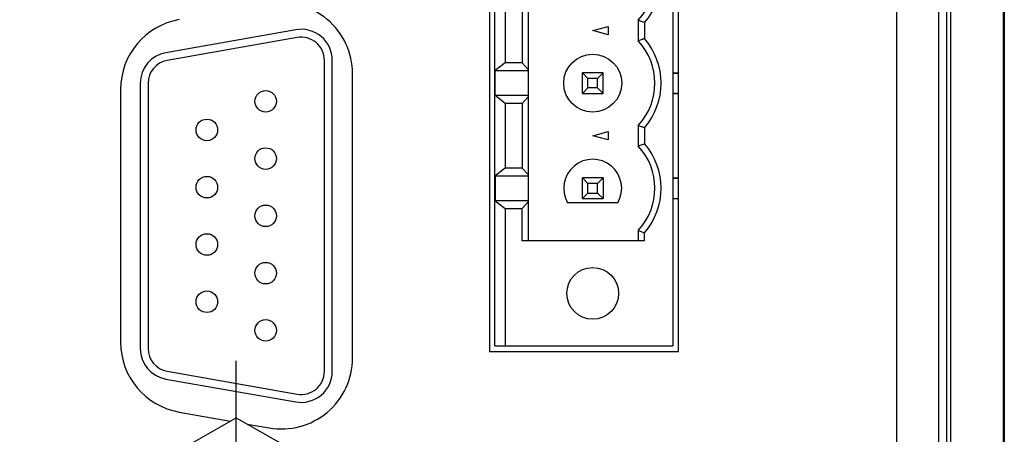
# Model space of a CAD drawing. Header units: inches. Extents: x 0 to 34, y 0 to 22.
# Tile 63 of 120: x 16.5 to 18.4, y 15.7 to 16.5. Entities that reach past the tile are written whole.
import ezdxf

# ---------------------------------------------------------------- set-up
doc = ezdxf.new("R2010")
doc.units = ezdxf.units.IN
doc.header["$LTSCALE"] = 1.87
doc.header["$MEASUREMENT"] = 0
doc.linetypes.add('CENTER', pattern=[0.6, 0.375, -0.075, 0.075, -0.075])
doc.layers.get('0').update_dxf_attribs({"linetype": 'CONTINUOUS'})
doc.layers.add('DEFAULT_1', color=7, linetype='CENTER')
doc.layers.add('DIMENSIONS', color=7, linetype='CONTINUOUS')
doc.styles.get("Standard").update_dxf_attribs({"font": 'txt', "width": 0.8})
doc.dimstyles.new('DIMSTYLE_1', dxfattribs={"dimtxt": 0.125, "dimasz": 0.18, "dimexe": 0.18, "dimexo": 0.0625, "dimgap": 0.09, "dimtad": 0, "dimtih": 1, "dimtoh": 1, "dimdec": 3, "dimzin": 4, "dimdsep": 46, "dimtxsty": 'STANDARD', "dimblk": '_FILLED', "dimblk1": '_FILLED', "dimblk2": '_FILLED', "dimcen": 0.09, "dimadec": 0, "dimazin": 0, "dimtp": 0.01, "dimtm": 0.01, "dimtfac": 1, "dimtdec": 3, "dimtofl": 0, "dimtmove": 0, "dimatfit": 3, "dimldrblk": '_FILLED', "dimfxl": 1, "dimtolj": 1, "dimtzin": 4, "dimarcsym": 0})

# ---------------------------------------------------------------- blocks, each defined once
blk = doc.blocks.new('_FILLED')
at = {"color": 0, "linetype": 'BYBLOCK'}
blk.add_solid([(0, 0), (-1, 0.174), (-1, -0.174)], dxfattribs=at)
blk = doc.blocks.new('*D17')
at = {"layer": 'DIMENSIONS', "color": 2, "linetype": 'CONTINUOUS'}
for p, q in [((13.1066, 16.1804), (12.6921, 16.1804)), ((13.1066, 15.6005), (13.1066, 16.1804)), ((16.7621, 15.6005), (12.9816, 15.6005)), ((15.3396, 14.1381), (12.9816, 14.1381)), ((13.1066, 14.1381), (13.1066, 13.7781))]:
    blk.add_line(p, q, dxfattribs=at)
at = {"layer": 'DIMENSIONS', "color": 2, "linetype": 'CONTINUOUS', "xscale": 0.18, "yscale": 0.18, "zscale": 0.18}
for p, rotation in [((13.1066, 15.6005), 270), ((13.1066, 14.1381), 90)]:
    blk.add_blockref('_FILLED', p, dxfattribs=dict(at, rotation=rotation))
at = {"layer": 'DIMENSIONS', "color": 2, "linetype": 'CONTINUOUS', "width": 0.8}
for s, p in [('[', (11.9296, 16.1179)), (']', (12.5296, 16.1179)), ('1.462', (11.3046, 16.1179)), ('37.14', (12.0296, 16.1179))]:
    blk.add_text(s, height=0.125, dxfattribs=at).set_placement(p)
blk = doc.blocks.new('*D20')
at = {"layer": 'DIMENSIONS', "color": 2, "linetype": 'CONTINUOUS'}
for p, q in [((13.8566, 18.1385), (13.3654, 18.1385)), ((13.8566, 17.6038), (13.8566, 18.1385)), ((15.3599, 17.6038), (13.7316, 17.6038)), ((17.5096, 16.745), (13.7316, 16.745)), ((13.8566, 16.745), (13.8566, 16.385))]:
    blk.add_line(p, q, dxfattribs=at)
at = {"layer": 'DIMENSIONS', "color": 2, "linetype": 'CONTINUOUS', "xscale": 0.18, "yscale": 0.18, "zscale": 0.18}
for p, rotation in [((13.8566, 17.6038), 270), ((13.8566, 16.745), 90)]:
    blk.add_blockref('_FILLED', p, dxfattribs=dict(at, rotation=rotation))
at = {"layer": 'DIMENSIONS', "color": 2, "linetype": 'CONTINUOUS', "width": 0.8}
for s, p in [('[', (12.6029, 18.076)), (']', (13.2029, 18.076)), ('.859', (12.0779, 18.076)), ('21.82', (12.7029, 18.076))]:
    blk.add_text(s, height=0.125, dxfattribs=at).set_placement(p)

msp = doc.modelspace()

# ---------------------------------------------------------------- linework, layer by layer
at = {"color": 7, "linetype": 'CONTINUOUS'}
for p, q in [((17.4312, 17.0545), (17.4312, 15.8345)), ((17.7902, 15.8345), (17.7902, 17.0545)), ((17.441, 15.845), (17.441, 17.045)), ((17.7796, 17.045), (17.7796, 15.845)), ((17.5054, 16.045), (17.5054, 16.845)), ((18.3081, 15.0706), (18.3081, 16.6714)), ((18.4081, 15.1), (18.4081, 16.642)), ((18.2047, 16.5821), (18.2047, 15.1589)), ((18.2847, 16.581), (18.2847, 15.16)), ((18.2851, 15.1633), (18.2851, 16.5787)), ((18.3001, 15.1633), (18.3001, 16.5787)), ((17.4607, 16.5066), (17.4607, 16.3834)), ((17.4932, 16.5066), (17.4932, 16.3834)), ((17.6272, 16.445), (17.6567, 16.4529)), ((17.6567, 16.4529), (17.6567, 16.4371)), ((17.7138, 16.4647), (17.7138, 16.4253)), ((17.7256, 16.4602), (17.7256, 16.4298)), ((17.0629, 16.4466), (16.8159, 16.403)), ((17.6567, 16.4371), (17.6272, 16.445)), ((17.0655, 16.4318), (16.8185, 16.3883)), ((17.1172, 15.7965), (17.1172, 16.3885)), ((17.1322, 15.7965), (17.1322, 16.3885)), ((17.4607, 16.3834), (17.442, 16.3688)), ((17.4932, 16.3834), (17.4607, 16.3834)), ((17.5054, 16.3703), (17.4932, 16.3834)), ((17.1707, 15.8219), (17.1707, 16.363)), ((17.442, 16.3212), (17.442, 16.3688)), ((17.442, 16.3688), (17.5054, 16.3688)), ((17.6075, 16.3253), (17.6075, 16.3647)), ((17.6075, 16.3647), (17.6181, 16.3541)), ((17.6469, 16.3647), (17.6075, 16.3647)), ((17.6469, 16.3647), (17.6363, 16.3541)), ((17.6469, 16.3253), (17.6469, 16.3647)), ((17.7796, 16.3647), (17.7902, 16.3647)), ((17.7796, 16.3643), (17.7902, 16.3643)), ((16.7672, 16.3449), (16.7672, 15.84)), ((16.7822, 16.3449), (16.7822, 15.84)), ((17.6181, 16.3358), (17.6181, 16.3541)), ((17.6363, 16.3541), (17.6181, 16.3541)), ((17.6363, 16.3358), (17.6363, 16.3541)), ((16.7297, 16.3329), (16.7297, 15.8521)), ((17.4607, 16.3066), (17.442, 16.3212)), ((17.5054, 16.3212), (17.442, 16.3212)), ((17.6181, 16.3358), (17.6075, 16.3253)), ((17.6075, 16.3253), (17.6469, 16.3253)), ((17.6363, 16.3358), (17.6181, 16.3358)), ((17.6469, 16.3253), (17.6363, 16.3358)), ((17.7796, 16.3257), (17.7902, 16.3257)), ((17.7796, 16.3253), (17.7902, 16.3253)), ((17.4607, 16.3066), (17.4607, 16.1834)), ((17.4932, 16.3066), (17.4607, 16.3066)), ((17.4932, 16.3066), (17.5054, 16.3196)), ((17.4932, 16.3066), (17.4932, 16.1834)), ((17.7138, 16.2647), (17.7138, 16.2253)), ((17.6272, 16.245), (17.6567, 16.2529)), ((17.6567, 16.2529), (17.6567, 16.2371)), ((17.7256, 16.2602), (17.7256, 16.2298)), ((17.6567, 16.2371), (17.6272, 16.245)), ((17.4607, 16.1834), (17.442, 16.1688)), ((17.4932, 16.1834), (17.4607, 16.1834)), ((17.5054, 16.1703), (17.4932, 16.1834)), ((17.442, 16.1688), (17.442, 16.1212)), ((17.442, 16.1688), (17.5054, 16.1688)), ((17.6075, 16.1253), (17.6075, 16.1647)), ((17.6075, 16.1647), (17.6181, 16.1541)), ((17.6469, 16.1647), (17.6075, 16.1647)), ((17.6181, 16.1358), (17.6181, 16.1541)), ((17.6363, 16.1541), (17.6181, 16.1541)), ((17.6469, 16.1647), (17.6363, 16.1541)), ((17.6363, 16.1358), (17.6363, 16.1541)), ((17.6469, 16.1647), (17.6469, 16.1253)), ((17.7796, 16.1647), (17.7902, 16.1647)), ((17.7796, 16.1643), (17.7902, 16.1643)), ((17.6181, 16.1358), (17.6075, 16.1253)), ((17.6181, 16.1358), (17.6363, 16.1358)), ((17.6469, 16.1253), (17.6363, 16.1358)), ((17.442, 16.1212), (17.4607, 16.1066)), ((17.5054, 16.1212), (17.442, 16.1212)), ((17.4932, 16.1066), (17.5054, 16.1196)), ((17.6749, 16.1174), (17.5795, 16.1174)), ((17.6075, 16.1253), (17.6469, 16.1253)), ((17.7796, 16.1257), (17.7902, 16.1257)), ((17.7796, 16.1253), (17.7902, 16.1253)), ((17.4607, 16.1066), (17.4607, 15.845)), ((17.4607, 16.1066), (17.4932, 16.1066)), ((17.4932, 16.045), (17.4932, 16.1066)), ((17.7138, 16.0647), (17.7138, 16.045)), ((17.7256, 16.045), (17.7256, 16.0602)), ((17.7256, 16.045), (17.4932, 16.045)), ((17.4312, 15.8345), (17.7902, 15.8345)), ((17.441, 15.845), (17.7796, 15.845)), ((16.8185, 15.7967), (17.0655, 15.7531)), ((16.8159, 15.7819), (17.0629, 15.7384)), ((16.8412, 15.7191), (16.9385, 15.702)), ((16.8562, 15.6545), (16.9497, 15.7084)), ((16.9497, 15.7084), (17.0432, 15.6545)), ((16.9707, 15.6963), (17.0122, 15.689))]:
    msp.add_line(p, q, dxfattribs=at)
for centre, radius in [((17.6272, 16.345), 0.0551), ((17.0056, 16.3105), 0.0205), ((16.8938, 16.256), 0.0205), ((17.0056, 16.2015), 0.0205), ((16.8938, 16.147), 0.0205), ((17.0056, 16.0925), 0.0205), ((16.8938, 16.038), 0.0205), ((17.0056, 15.9835), 0.0205), ((17.6272, 15.945), 0.0492), ((16.8938, 15.929), 0.0205), ((17.0056, 15.8745), 0.0205)]:
    msp.add_circle(centre, radius, dxfattribs=at)
for centre, radius, start, end in [((17.6272, 16.545), 0.1181, 317.1666, 42.8334), ((17.6272, 16.545), 0.1299, 319.2509, 40.7491), ((17.0357, 16.363), 0.135, 0, 100), ((16.8647, 16.3329), 0.135, 100, 180), ((17.0732, 16.3885), 0.059, 0, 100), ((17.0732, 16.3885), 0.044, 0, 100), ((17.6272, 16.345), 0.1181, 317.1666, 42.8334), ((17.6272, 16.345), 0.1299, 319.2509, 40.7491), ((16.8262, 16.3449), 0.059, 100, 180), ((16.8262, 16.3449), 0.044, 100, 180), ((17.6272, 16.145), 0.1299, 319.2509, 40.7491), ((17.6272, 16.145), 0.1181, 317.1666, 42.8334), ((17.6272, 16.145), 0.0551, 330, 210), ((16.8647, 15.8521), 0.135, 180, 260), ((16.8262, 15.84), 0.059, 180, 260), ((16.8262, 15.84), 0.044, 180, 260), ((17.0357, 15.8219), 0.135, 260, 360), ((17.0732, 15.7965), 0.059, 260, 360), ((17.0732, 15.7965), 0.044, 260, 360)]:
    msp.add_arc(centre, radius, start, end, dxfattribs=at)
for points, knots in [([(18.4096, 16.6827), (18.4096, 16.5023), (18.4096, 16.1414), (18.4096, 15.6001), (18.4096, 15.2392), (18.4096, 15.0588)], [0, 0, 0, 0, 0.333332, 0.666668, 1, 1, 1, 1]), ([(17.7256, 16.4602), (17.7243, 16.4607), (17.7216, 16.4617), (17.7177, 16.4632), (17.7151, 16.4642), (17.7138, 16.4647)], [0, 0, 0, 0, 0.342224, 0.67552, 1, 1, 1, 1]), ([(17.7256, 16.4298), (17.7243, 16.4293), (17.7216, 16.4283), (17.7177, 16.4268), (17.7151, 16.4258), (17.7138, 16.4253)], [0, 0, 0, 0, 0.342224, 0.67552, 1, 1, 1, 1]), ([(17.7138, 16.2647), (17.7151, 16.2642), (17.7177, 16.2632), (17.7216, 16.2617), (17.7243, 16.2607), (17.7256, 16.2602)], [0, 0, 0, 0, 0.324262, 0.657554, 1, 1, 1, 1]), ([(17.7138, 16.2253), (17.7151, 16.2258), (17.7177, 16.2268), (17.7216, 16.2283), (17.7243, 16.2293), (17.7256, 16.2298)], [0, 0, 0, 0, 0.324262, 0.657554, 1, 1, 1, 1]), ([(17.7138, 16.0647), (17.7151, 16.0642), (17.7177, 16.0632), (17.7216, 16.0617), (17.7243, 16.0607), (17.7256, 16.0602)], [0, 0, 0, 0, 0.324262, 0.657554, 1, 1, 1, 1])]:
    msp.add_open_spline(points, degree=3, knots=knots, dxfattribs=at)
at = {"layer": 'DEFAULT_1', "color": 7, "linetype": 'CENTER'}
msp.add_line((16.9497, 15.6005), (16.9497, 15.8166), dxfattribs=at)

# ---------------------------------------------------------------- dimensions: what is measured, and where the dimension line sits
at = {"layer": 'DIMENSIONS', "color": 2, "linetype": 'CONTINUOUS'}
for base, p1, p2, angle, picture, middle in [((13.8566, 16.745), (15.3599, 17.6038), (17.5096, 16.745), 270, '*D20', (12.6904, 18.1385)), ((13.1066, 15.6005), (15.3396, 14.1381), (16.7621, 15.6005), 90, '*D17', (11.9671, 16.1804))]:
    dim = msp.add_linear_dim(base=base, p1=p1, p2=p2, angle=angle, dimstyle='DIMSTYLE_1', dxfattribs=at)
    dim.commit()
    dim.dimension.update_dxf_attribs({"geometry": picture, "text_midpoint": middle, "dimtype": 160})

doc.saveas('drawing.dxf')
